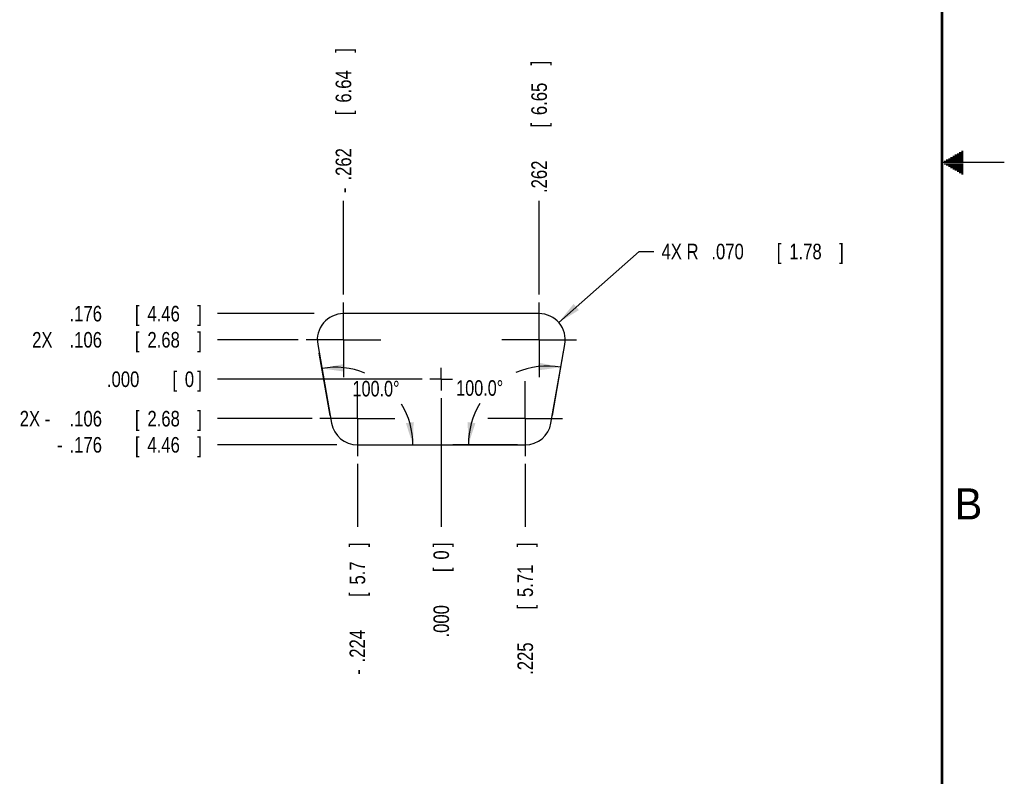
# Model space of a CAD drawing. Header units: inches. Extents: x 0 to 34, y 0 to 22.
# Tile 12 of 13: x 26.1 to 34, y 6.1 to 12.1. Entities that reach past the tile are written whole.
import ezdxf

# ---------------------------------------------------------------- set-up
doc = ezdxf.new("R2010")
doc.units = ezdxf.units.IN
doc.header["$LTSCALE"] = 1.87
doc.header["$MEASUREMENT"] = 0
doc.linetypes.add('CENTER', pattern=[0.6, 0.375, -0.075, 0.075, -0.075])
doc.layers.get('0').update_dxf_attribs({"linetype": 'CONTINUOUS'})
doc.layers.add('DEFAULT_1', color=7, linetype='CENTER')
doc.layers.add('DIMENSIONS', color=7, linetype='CONTINUOUS')
doc.styles.get("Standard").update_dxf_attribs({"font": 'txt', "width": 0.8})
doc.dimstyles.new('DIMSTYLE_2', dxfattribs={"dimtxt": 0.125, "dimasz": 0.1875, "dimexe": 0.18, "dimexo": 0.0625, "dimgap": 0.09, "dimtad": 0, "dimtih": 1, "dimtoh": 1, "dimdec": 1, "dimlfac": 0.333333, "dimzin": 4, "dimdsep": 46, "dimtxsty": 'STANDARD', "dimblk": '_FILLED', "dimblk1": '_FILLED', "dimblk2": '_FILLED', "dimcen": 0.09, "dimadec": 0, "dimazin": 0, "dimtp": 0.5, "dimtm": 0.5, "dimtfac": 1, "dimtdec": 1, "dimtofl": 0, "dimtmove": 0, "dimatfit": 3, "dimldrblk": '_FILLED', "dimfxl": 1, "dimtolj": 1, "dimtzin": 4, "dimarcsym": 0})
doc.dimstyles.new('DIMSTYLE_6', dxfattribs={"dimtxt": 0.125, "dimasz": 0.1875, "dimexe": 0.18, "dimexo": 0.0625, "dimgap": 0.09, "dimtad": 0, "dimtih": 1, "dimtoh": 1, "dimdec": 3, "dimlfac": 0.333333, "dimzin": 4, "dimdsep": 46, "dimtxsty": 'STANDARD', "dimblk": '_FILLED', "dimblk1": '_FILLED', "dimblk2": '_FILLED', "dimcen": 0.09, "dimadec": 0, "dimazin": 0, "dimtp": 0.01, "dimtm": 0.01, "dimtfac": 1, "dimtdec": 3, "dimtofl": 0, "dimtmove": 0, "dimatfit": 3, "dimldrblk": '_FILLED', "dimfxl": 1, "dimtolj": 1, "dimtzin": 4, "dimarcsym": 0})
doc.dimstyles.new('DIMSTYLE_7', dxfattribs={"dimtxt": 0.125, "dimasz": 0.1875, "dimexe": 0.18, "dimexo": 0.0625, "dimgap": 0.09, "dimtad": 0, "dimtih": 1, "dimtoh": 1, "dimdec": 3, "dimlfac": 0.333333, "dimzin": 4, "dimdsep": 46, "dimtxsty": 'STANDARD', "dimblk": '_FILLED', "dimblk1": '_FILLED', "dimblk2": '_FILLED', "dimcen": 0.09, "dimadec": 0, "dimazin": 0, "dimtp": 0.01, "dimtm": 0.01, "dimtfac": 1, "dimtdec": 3, "dimtofl": 0, "dimtmove": 0, "dimatfit": 3, "dimldrblk": '_FILLED', "dimfxl": 1, "dimtolj": 1, "dimtzin": 4, "dimarcsym": 0})

# ---------------------------------------------------------------- blocks, each defined once
blk = doc.blocks.new('*D15')
at = {"layer": 'DIMENSIONS', "color": 2, "linetype": 'CONTINUOUS'}
for p, q in [((28.5906, 8.9688), (28.5022, 9.4698)), ((28.8707, 8.7337), (29.3795, 8.7337))]:
    blk.add_line(p, q, dxfattribs=at)
for start, end in [(67.697, 100), (0, 31.57158)]:
    blk.add_arc((28.632, 8.7337), 0.6225, start, end, dxfattribs=at)
for points in [[(28.7029, 9.3833), (28.5239, 9.3467), (28.7048, 9.3209)], [(29.1976, 8.9073), (29.2545, 8.7337), (29.2595, 8.9163)]]:
    blk.add_solid(points, dxfattribs=at)
at = {"layer": 'DIMENSIONS', "color": 2, "linetype": 'CONTINUOUS', "width": 0.777778}
blk.add_text('100.0%%d', height=0.125, dxfattribs=at).set_placement((28.7695, 9.1221))
blk = doc.blocks.new('_FILLED')
at = {"color": 0, "linetype": 'BYBLOCK'}
blk.add_solid([(0, 0), (-1, 0.174), (-1, -0.174)], dxfattribs=at)
blk = doc.blocks.new('*D16')
at = {"layer": 'DIMENSIONS', "color": 2, "linetype": 'CONTINUOUS'}
for p, q in [((30.3729, 8.9688), (30.463, 9.4798)), ((30.0927, 8.7337), (29.5738, 8.7337))]:
    blk.add_line(p, q, dxfattribs=at)
for start, end in [(80, 113.29383), (148.44577, 180)]:
    blk.add_arc((30.3314, 8.7337), 0.6326, start, end, dxfattribs=at)
for points in [[(30.2604, 9.3313), (30.4413, 9.3567), (30.2624, 9.3938)], [(29.6934, 8.9163), (29.6988, 8.7337), (29.7553, 8.9075)]]:
    blk.add_solid(points, dxfattribs=at)
at = {"layer": 'DIMENSIONS', "color": 2, "linetype": 'CONTINUOUS', "width": 0.777778}
blk.add_text('100.0%%d', height=0.125, dxfattribs=at).set_placement((29.6013, 9.1273))
blk = doc.blocks.new('*D31')
at = {"layer": 'DIMENSIONS', "color": 2, "linetype": 'CONTINUOUS'}
for p, q in [((30.4242, 9.7157), (31.0693, 10.2853)), ((31.0693, 10.2853), (31.1868, 10.2853))]:
    blk.add_line(p, q, dxfattribs=at)
at = {"layer": 'DIMENSIONS', "color": 2, "linetype": 'CONTINUOUS', "xscale": 0.1875, "yscale": 0.1875, "zscale": 0.1875, "rotation": 221.444491}
blk.add_blockref('_FILLED', (30.4242, 9.7157), dxfattribs=at)
at = {"layer": 'DIMENSIONS', "color": 2, "linetype": 'CONTINUOUS', "width": 0.8}
for s, p in [('[', (32.1743, 10.2228)), (']', (32.6743, 10.2228)), ('4X R', (31.2493, 10.2228)), ('.070', (31.6493, 10.2228)), ('1.78', (32.2743, 10.2228))]:
    blk.add_text(s, height=0.125, dxfattribs=at).set_placement(p)
blk = doc.blocks.new('*D59')
at = {"layer": 'DIMENSIONS', "color": 2, "linetype": 'CONTINUOUS'}
blk.add_line((28.4605, 9.7867), (27.6859, 9.7867), dxfattribs=at)
at = {"layer": 'DIMENSIONS', "color": 2, "linetype": 'CONTINUOUS', "width": 0.8}
for s, p in [('.176', (26.4984, 9.7242)), ('[', (27.0234, 9.7242)), ('4.46', (27.1234, 9.7242)), (']', (27.5234, 9.7242))]:
    blk.add_text(s, height=0.125, dxfattribs=at).set_placement(p)
blk = doc.blocks.new('*D60')
at = {"layer": 'DIMENSIONS', "color": 2, "linetype": 'CONTINUOUS'}
blk.add_line((28.8082, 8.5812), (28.8082, 8.0747), dxfattribs=at)
at = {"layer": 'DIMENSIONS', "color": 2, "linetype": 'CONTINUOUS', "width": 0.8}
for s, p in [(']', (28.8707, 7.9122)), ('5.7', (28.8707, 7.6122)), ('[', (28.8707, 7.5122)), ('.224', (28.8707, 6.9872)), ('-', (28.8707, 6.8872))]:
    blk.add_text(s, height=0.125, rotation=90, dxfattribs=at).set_placement(p)
blk = doc.blocks.new('*D61')
at = {"layer": 'DIMENSIONS', "color": 2, "linetype": 'CONTINUOUS'}
blk.add_line((29.3283, 9.2602), (27.6859, 9.2602), dxfattribs=at)
at = {"layer": 'DIMENSIONS', "color": 2, "linetype": 'CONTINUOUS', "width": 0.8}
for s, p in [('.000', (26.7984, 9.1977)), ('[', (27.3234, 9.1977)), ('0', (27.4234, 9.1977)), (']', (27.5234, 9.1977))]:
    blk.add_text(s, height=0.125, dxfattribs=at).set_placement(p)
blk = doc.blocks.new('*D62')
at = {"layer": 'DIMENSIONS', "color": 2, "linetype": 'CONTINUOUS'}
blk.add_line((29.4811, 9.1074), (29.4811, 8.0747), dxfattribs=at)
at = {"layer": 'DIMENSIONS', "color": 2, "linetype": 'CONTINUOUS', "width": 0.8}
for s, p in [(']', (29.5436, 7.9122)), ('0', (29.5436, 7.8122)), ('[', (29.5436, 7.7122)), ('.000', (29.5436, 7.1872))]:
    blk.add_text(s, height=0.125, rotation=90, dxfattribs=at).set_placement(p)
blk = doc.blocks.new('*D63')
at = {"layer": 'DIMENSIONS', "color": 2, "linetype": 'CONTINUOUS'}
blk.add_line((30.1552, 8.5812), (30.1552, 8.0747), dxfattribs=at)
at = {"layer": 'DIMENSIONS', "color": 2, "linetype": 'CONTINUOUS', "width": 0.8}
for s, p in [(']', (30.2177, 7.9122)), ('5.71', (30.2177, 7.5122)), ('[', (30.2177, 7.4122)), ('.225', (30.2177, 6.8872))]:
    blk.add_text(s, height=0.125, rotation=90, dxfattribs=at).set_placement(p)
blk = doc.blocks.new('*D64')
at = {"layer": 'DIMENSIONS', "color": 2, "linetype": 'CONTINUOUS'}
blk.add_line((30.2668, 9.9392), (30.2668, 10.6924), dxfattribs=at)
at = {"layer": 'DIMENSIONS', "color": 2, "linetype": 'CONTINUOUS', "width": 0.8}
for s, p in [(']', (30.3293, 11.7799)), ('6.65', (30.3293, 11.3799)), ('[', (30.3293, 11.2799)), ('.262', (30.3293, 10.7549))]:
    blk.add_text(s, height=0.125, rotation=90, dxfattribs=at).set_placement(p)
blk = doc.blocks.new('*D65')
at = {"layer": 'DIMENSIONS', "color": 2, "linetype": 'CONTINUOUS'}
blk.add_line((28.6966, 9.9392), (28.6966, 10.6924), dxfattribs=at)
at = {"layer": 'DIMENSIONS', "color": 2, "linetype": 'CONTINUOUS', "width": 0.8}
for s, p in [(']', (28.7591, 11.8799)), ('6.64', (28.7591, 11.4799)), ('[', (28.7591, 11.3799)), ('.262', (28.7591, 10.8549)), ('-', (28.7591, 10.7549))]:
    blk.add_text(s, height=0.125, rotation=90, dxfattribs=at).set_placement(p)
blk = doc.blocks.new('*D66')
at = {"layer": 'DIMENSIONS', "color": 2, "linetype": 'CONTINUOUS'}
blk.add_line((28.4457, 8.9437), (27.6859, 8.9437), dxfattribs=at)
at = {"layer": 'DIMENSIONS', "color": 2, "linetype": 'CONTINUOUS', "width": 0.8}
for s, p in [('2X -', (26.0984, 8.8812)), ('.106', (26.4984, 8.8812)), ('[', (27.0234, 8.8812)), ('2.68', (27.1234, 8.8812)), (']', (27.5234, 8.8812))]:
    blk.add_text(s, height=0.125, dxfattribs=at).set_placement(p)
blk = doc.blocks.new('*D67')
at = {"layer": 'DIMENSIONS', "color": 2, "linetype": 'CONTINUOUS'}
blk.add_line((28.6431, 8.7337), (27.6859, 8.7337), dxfattribs=at)
at = {"layer": 'DIMENSIONS', "color": 2, "linetype": 'CONTINUOUS', "width": 0.8}
for s, p in [('.176', (26.4984, 8.6712)), ('[', (27.0234, 8.6712)), ('4.46', (27.1234, 8.6712)), (']', (27.5234, 8.6712)), ('-', (26.3984, 8.6712))]:
    blk.add_text(s, height=0.125, dxfattribs=at).set_placement(p)
blk = doc.blocks.new('*D68')
at = {"layer": 'DIMENSIONS', "color": 2, "linetype": 'CONTINUOUS'}
blk.add_line((28.3341, 9.5767), (27.6859, 9.5767), dxfattribs=at)
at = {"layer": 'DIMENSIONS', "color": 2, "linetype": 'CONTINUOUS', "width": 0.8}
for s, p in [('2X ', (26.1984, 9.5142)), ('.106', (26.4984, 9.5142)), ('[', (27.0234, 9.5142)), ('2.68', (27.1234, 9.5142)), (']', (27.5234, 9.5142))]:
    blk.add_text(s, height=0.125, dxfattribs=at).set_placement(p)

msp = doc.modelspace()

# ---------------------------------------------------------------- linework, layer by layer
at = {"color": 2, "linetype": 'CONTINUOUS'}
for p, q in [((33.6213, 11.07), (33.6697, 11.07)), ((33.6386, 11.08), (33.6697, 11.08)), ((33.6559, 11.09), (33.6697, 11.09)), ((34, 11), (33.5, 11)), ((33.5173, 11.01), (33.6697, 11.01)), ((33.5173, 10.99), (33.6697, 10.99)), ((33.5347, 11.02), (33.6697, 11.02)), ((33.552, 11.03), (33.6697, 11.03)), ((33.5693, 11.04), (33.6697, 11.04)), ((33.5866, 11.05), (33.6697, 11.05)), ((33.6039, 11.06), (33.6697, 11.06)), ((33.5347, 10.98), (33.6697, 10.98)), ((33.552, 10.97), (33.6697, 10.97)), ((33.5693, 10.96), (33.6697, 10.96)), ((33.5866, 10.95), (33.6697, 10.95)), ((33.6039, 10.94), (33.6697, 10.94)), ((33.6213, 10.93), (33.6697, 10.93)), ((33.6386, 10.92), (33.6697, 10.92)), ((33.6559, 10.91), (33.6697, 10.91))]:
    msp.add_line(p, q, dxfattribs=at)
at = {"color": 7, "linetype": 'CONTINUOUS'}
for p, q in [((30.2668, 9.7867), (28.6966, 9.7867)), ((28.4898, 9.5402), (28.6014, 8.9072)), ((30.362, 8.9072), (30.4736, 9.5402)), ((28.8082, 8.7337), (30.1552, 8.7337))]:
    msp.add_line(p, q, dxfattribs=at)
at = {"color": 7, "linetype": 'CONTINUOUS', "const_width": 0.02}
msp.add_lwpolyline([(33.5, 0.5), (33.5, 21.5)], dxfattribs=at)
at = {"color": 7, "linetype": 'CONTINUOUS'}
for centre, start, end in [((28.6966, 9.5767), 90, 190), ((30.2668, 9.5767), 350, 90), ((28.8082, 8.9437), 190, 270), ((30.1552, 8.9437), 270, 350)]:
    msp.add_arc(centre, 0.21, start, end, dxfattribs=at)
at = {"layer": 'DEFAULT_1', "color": 7, "linetype": 'CENTER'}
for p, q in [((28.6966, 9.5767), (28.6966, 9.8767)), ((30.2668, 9.5767), (30.2668, 9.8767)), ((28.6966, 9.5767), (28.3966, 9.5767)), ((28.6966, 9.5767), (28.6966, 9.2767)), ((28.6966, 9.5767), (28.9966, 9.5767)), ((30.2668, 9.5767), (29.9668, 9.5767)), ((30.2668, 9.5767), (30.5668, 9.5767)), ((30.2668, 9.5767), (30.2668, 9.2767)), ((29.4811, 9.2602), (29.4811, 9.3505)), ((29.4811, 9.2602), (29.3908, 9.2602)), ((29.4811, 9.2602), (29.5714, 9.2602)), ((29.4811, 9.2602), (29.4811, 9.1699)), ((28.8082, 8.9437), (28.8082, 9.2437)), ((30.1552, 8.9437), (30.1552, 9.2437)), ((28.8082, 8.9437), (28.5082, 8.9437)), ((28.8082, 8.9437), (28.8082, 8.6437)), ((28.8082, 8.9437), (29.1082, 8.9437)), ((30.1552, 8.9437), (29.8552, 8.9437)), ((30.1552, 8.9437), (30.4552, 8.9437)), ((30.1552, 8.9437), (30.1552, 8.6437))]:
    msp.add_line(p, q, dxfattribs=at)

# ---------------------------------------------------------------- texts
at = {"color": 2, "linetype": 'CONTINUOUS'}
msp.add_text('B', height=0.25, dxfattribs=at).set_placement((33.6006, 8.1345))

# ---------------------------------------------------------------- dimensions: what is measured, and where the dimension line sits
at = {"layer": 'DIMENSIONS', "color": 2, "linetype": 'CONTINUOUS'}
for feature_location, offset, dtype, origin, text, picture, middle in [((28.6966, 9.93921), (0, 0.75322), 1, (29.48112, 9.87671), '-<>', '*D65', (28.6966, 11.36743)), ((28.3341023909, 9.5767090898), (-0.648189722, 0), 0, (28.3966023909, 9.2602090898), '2X <>', '*D68', (26.9109126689, 9.5767090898)), ((28.4457173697, 8.9437090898), (-0.7598047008, 0), 0, (28.5082173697, 9.2602090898), '2X -<>', '*D66', (26.8609126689, 8.9437090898)), ((28.6431394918, 8.7337090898), (-0.9572268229, 0), 0, (28.8082173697, 9.2602090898), '-<>', '*D67', (27.0109126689, 8.7337090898)), ((28.8082, 8.5812), (0, -0.5065), 1, (29.4811, 9.1699), '-<>', '*D60', (28.8082, 7.4497))]:
    dim = msp.add_ordinate_dim(feature_location=feature_location, offset=offset, dtype=dtype, origin=origin, text=text, dimstyle='DIMSTYLE_7', dxfattribs=at)
    dim.commit()
    dim.dimension.update_dxf_attribs({"geometry": picture, "text_midpoint": middle})
for feature_location, offset, dtype, origin, picture, middle in [((30.2668, 9.9392), (0, 0.7532), 1, (29.4811, 9.8767), '*D64', (30.2668, 11.3174)), ((28.4604921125, 9.7867090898), (-0.7745794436, 0), 0, (29.3908173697, 9.2602090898), '*D59', (27.0609126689, 9.7867090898)), ((29.3283173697, 9.2602090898), (-1.6424047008, 0), 0, (29.3908173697, 9.2602090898), '*D61', (27.2109126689, 9.2602090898)), ((29.4811173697, 9.1074090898), (0, -1.0326751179), 1, (29.4811173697, 9.1699090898), '*D62', (29.4811173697, 7.5997339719)), ((30.1552, 8.5812), (0, -0.5065), 1, (29.4811, 8.6437), '*D63', (30.1552, 7.4497))]:
    dim = msp.add_ordinate_dim(feature_location=feature_location, offset=offset, dtype=dtype, origin=origin, dimstyle='DIMSTYLE_7', dxfattribs=at)
    dim.commit()
    dim.dimension.update_dxf_attribs({"geometry": picture, "text_midpoint": middle})
dim = msp.add_radius_dim(center=(30.2668, 9.5767), mpoint=(30.4242, 9.7157), text='4X <>', dimstyle='DIMSTYLE_6', dxfattribs=at)
dim.commit()
dim.dimension.update_dxf_attribs({"geometry": '*D31', "text_midpoint": (32.0118, 10.2853), "dimtype": 164})
for base, line1, line2, picture, middle in [((29.0321, 9.2105), ((28.8707, 8.7337), (29.3795, 8.7337)), ((28.5022, 9.4698), (28.5906, 8.9688)), '*D15', (29.0611, 9.1846)), ((29.9248, 9.2183), ((30.3729, 8.9688), (30.463, 9.4798)), ((29.5738, 8.7337), (30.0927, 8.7337)), '*D16', (29.893, 9.1898))]:
    dim = msp.add_angular_dim_2l(base=base, line1=line1, line2=line2, dimstyle='DIMSTYLE_2', dxfattribs=at)
    dim.commit()
    dim.dimension.update_dxf_attribs({"geometry": picture, "text_midpoint": middle, "dimtype": 162})

doc.saveas('drawing.dxf')
